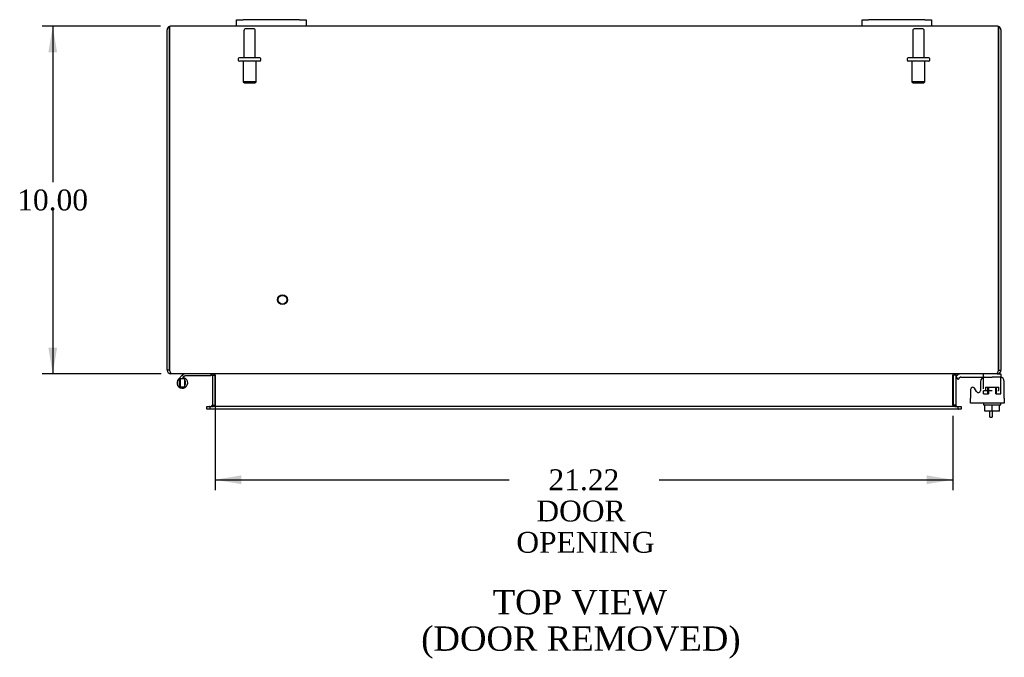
# Model space of a CAD drawing. Header units: inches. Extents: x 7 to 148, y 4 to 99.
# Tile 4 of 8: x 39 to 67, y 69 to 87. Entities that reach past the tile are written whole.
import ezdxf
from ezdxf.enums import TextEntityAlignment as Align

# ---------------------------------------------------------------- set-up
doc = ezdxf.new("R2010")
doc.units = ezdxf.units.IN
doc.header["$MEASUREMENT"] = 0
for name, color, linetype in [('COM40153-1', 7, 'CONTINUOUS'), ('COM42667', 7, 'CONTINUOUS'), ('COM42780', 7, 'CONTINUOUS'), ('COM70019', 7, 'CONTINUOUS'), ('DEFAULT', 7, 'CONTINUOUS'), ('FET07710', 7, 'CONTINUOUS'), ('HNG10620-20B', 7, 'CONTINUOUS'), ('HNG10620-20P', 7, 'CONTINUOUS'), ('SCC19011', 7, 'CONTINUOUS'), ('STD21878', 7, 'CONTINUOUS'), ('STD26094', 7, 'CONTINUOUS'), ('WAF25035', 7, 'CONTINUOUS')]:
    doc.layers.add(name, color=color, linetype=linetype)
doc.styles.add('SEACAD_TIMES_NEW_ROMAN', font='times.ttf')

# ---------------------------------------------------------------- blocks, each defined once
blk = doc.blocks.new('GDIMGGROUP4')
at = {"layer": 'DEFAULT', "linetype": 'Continuous'}
for points in [[(39.457, 86.018), (39.707, 86.018), (39.582, 86.768)], [(39.457, 77.518), (39.582, 76.768), (39.707, 77.518)]]:
    blk.add_hatch(color=136, dxfattribs=at).paths.add_polyline_path(points)
at = {"layer": 'DEFAULT', "color": 136, "linetype": 'Continuous'}
for p, q in [((42.68, 86.768), (39.282, 86.768)), ((39.582, 86.768), (39.582, 82.278)), ((39.582, 81.468), (39.582, 76.768)), ((42.706, 76.768), (39.282, 76.768))]:
    blk.add_line(p, q, dxfattribs=at)
at = {"layer": 'DEFAULT', "color": 136, "linetype": 'Continuous', "style": 'SEACAD_TIMES_NEW_ROMAN'}
blk.add_text('10.00', height=0.6, dxfattribs=at).set_placement((38.559, 82.068), align=Align.TOP_LEFT)
blk = doc.blocks.new('GDIMGGROUP18')
at = {"layer": 'DEFAULT', "linetype": 'Continuous'}
for points in [[(45.01, 73.595), (45.01, 73.845), (44.26, 73.72)], [(64.733, 73.595), (65.483, 73.72), (64.733, 73.845)]]:
    blk.add_hatch(color=136, dxfattribs=at).paths.add_polyline_path(points)
at = {"layer": 'DEFAULT', "color": 136, "linetype": 'Continuous'}
for p, q in [((44.26, 75.997), (44.26, 73.42)), ((65.483, 75.563), (65.483, 73.42)), ((44.26, 73.72), (52.714, 73.72)), ((57.03, 73.72), (65.483, 73.72))]:
    blk.add_line(p, q, dxfattribs=at)
at = {"layer": 'DEFAULT', "color": 136, "linetype": 'Continuous', "style": 'SEACAD_TIMES_NEW_ROMAN'}
for s, p in [('21.22', (53.848, 74.02)), ('DOOR ', (53.5, 73.12)), ('OPENING', (52.924, 72.22))]:
    blk.add_text(s, height=0.6, dxfattribs=at).set_placement(p, align=Align.TOP_LEFT)

msp = doc.modelspace()

# ---------------------------------------------------------------- linework, layer by layer
at = {"layer": 'COM40153-1', "color": 7}
for p, q in [((66.55, 75.518), (66.55, 75.696)), ((66.622, 75.696), (66.622, 75.518)), ((66.55, 75.518), (66.622, 75.518))]:
    msp.add_line(p, q, dxfattribs=at)
at = {"layer": 'COM42667', "color": 7}
for p, q in [((66.281, 76.548), (66.281, 76.288)), ((66.968, 76.065), (66.968, 76.548)), ((65.998, 76.321), (65.998, 76.065)), ((66.171, 76.256), (66.108, 76.353)), ((65.998, 75.922), (65.998, 76.065)), ((66.968, 76.065), (66.968, 75.922)), ((66.968, 75.922), (65.998, 75.922))]:
    msp.add_line(p, q, dxfattribs=at)
for centre, radius, start, end in [((66.406, 76.548), 0.125, 90, 180), ((66.843, 76.548), 0.125, 0, 90), ((66.058, 76.321), 0.06, 32.8455, 180), ((66.221, 76.288), 0.06, 212.8455, 0)]:
    msp.add_arc(centre, radius, start, end, dxfattribs=at)
at = {"layer": 'COM42780', "color": 7}
for p, q in [((65.569, 76.676), (65.619, 76.726)), ((65.569, 76.676), (65.636, 76.608)), ((65.636, 76.608), (65.686, 76.659)), ((65.72, 76.673), (66.619, 76.673)), ((65.754, 76.674), (65.754, 76.673)), ((65.754, 76.674), (65.814, 76.674)), ((65.814, 76.674), (65.814, 76.673)), ((65.814, 76.674), (65.842, 76.674)), ((65.842, 76.674), (65.842, 76.673)), ((65.842, 76.674), (66.004, 76.674)), ((65.955, 76.674), (65.955, 76.673)), ((66.004, 76.674), (66.004, 76.673)), ((66.369, 76.627), (66.369, 76.752)), ((66.869, 76.673), (66.619, 76.673)), ((66.764, 76.768), (66.869, 76.768)), ((66.869, 76.768), (66.869, 76.673)), ((66.869, 76.626), (66.869, 76.673)), ((66.869, 76.67), (66.869, 76.673)), ((66.869, 76.336), (66.869, 76.626)), ((66.369, 76.291), (66.619, 76.291)), ((66.369, 76.196), (66.369, 76.282)), ((66.424, 76.386), (66.814, 76.386)), ((66.424, 76.386), (66.424, 76.291)), ((66.494, 76.196), (66.494, 76.386)), ((66.512, 76.386), (66.512, 76.196)), ((66.725, 76.196), (66.725, 76.386)), ((66.744, 76.196), (66.744, 76.386)), ((66.784, 76.291), (66.814, 76.291)), ((66.814, 76.291), (66.814, 76.386)), ((66.869, 76.196), (66.869, 76.336)), ((66.369, 76.196), (66.512, 76.196)), ((66.725, 76.196), (66.869, 76.196))]:
    msp.add_line(p, q, dxfattribs=at)
for radius in [0.143, 0.048]:
    msp.add_arc((65.72, 76.625), radius, 90, 135, dxfattribs=at)
msp.add_ellipse((66.119, 75.668), major_axis=(0, 14.322), ratio=0.017455, start_param=-1.524085, end_param=-1.503851, dxfattribs=at)
msp.add_open_spline([(66.366, 76.665), (66.365, 76.667), (66.365, 76.668), (66.363, 76.672), (66.362, 76.673), (66.36, 76.673)], degree=3, knots=[0.6179659, 0.6179659, 0.6179659, 0.6179659, 0.75, 0.75, 1, 1, 1, 1], dxfattribs=at)
at = {"layer": 'COM70019', "color": 7}
for p, q in [((42.944, 86.66), (42.944, 86.762)), ((42.944, 86.762), (42.944, 86.66)), ((44.872, 86.768), (42.98, 86.768)), ((62.872, 86.768), (46.872, 86.768)), ((66.764, 86.768), (64.872, 86.768)), ((66.8, 86.66), (66.8, 86.762)), ((66.8, 86.762), (66.8, 86.66)), ((42.872, 76.876), (42.872, 86.66)), ((42.944, 86.66), (42.944, 76.876)), ((42.944, 76.876), (42.944, 86.66)), ((66.8, 76.876), (66.8, 86.66)), ((66.8, 86.66), (66.8, 76.876)), ((66.872, 86.66), (66.872, 76.876)), ((42.944, 76.876), (42.872, 76.876)), ((66.8, 76.876), (66.872, 76.876)), ((42.98, 76.792), (42.98, 76.768)), ((43.004, 76.768), (42.98, 76.768)), ((66.738, 76.768), (43.006, 76.768)), ((44.175, 76.732), (44.175, 75.863)), ((44.175, 76.732), (44.247, 76.732)), ((44.247, 76.732), (44.247, 75.863)), ((44.26, 76.732), (44.26, 75.863)), ((65.483, 75.863), (65.483, 76.732)), ((65.569, 76.732), (65.497, 76.732)), ((65.497, 76.732), (65.497, 75.863)), ((65.569, 76.732), (65.569, 75.863)), ((66.764, 76.768), (66.74, 76.768)), ((66.764, 76.792), (66.764, 76.768)), ((44.017, 75.755), (44.017, 75.827)), ((44.017, 75.827), (44.093, 75.827)), ((44.093, 75.755), (44.017, 75.755)), ((44.1, 75.827), (44.093, 75.827)), ((44.1, 75.755), (44.093, 75.755)), ((44.1, 75.827), (44.145, 75.827)), ((44.1, 75.827), (44.1, 75.755)), ((44.145, 75.755), (44.1, 75.755)), ((65.598, 75.827), (44.145, 75.827)), ((65.598, 75.755), (44.145, 75.755)), ((44.175, 75.863), (44.247, 75.863)), ((65.569, 75.863), (65.497, 75.863)), ((65.598, 75.827), (65.643, 75.827)), ((65.643, 75.755), (65.598, 75.755)), ((65.643, 75.827), (65.651, 75.827)), ((65.643, 75.755), (65.643, 75.827)), ((65.643, 75.755), (65.651, 75.755)), ((65.651, 75.827), (65.727, 75.827)), ((65.727, 75.755), (65.651, 75.755)), ((65.727, 75.827), (65.727, 75.755))]:
    msp.add_line(p, q, dxfattribs=at)
for centre, radius, start, end in [((42.98, 86.66), 0.108, 109.4712, 180), ((42.98, 86.66), 0.108, 90, 109.4712), ((66.764, 86.66), 0.108, 70.5288, 90), ((66.764, 86.66), 0.108, 0, 70.5288), ((42.98, 76.876), 0.108, 180, 270), ((42.98, 76.876), 0.036, 180, 218.7233), ((66.764, 76.876), 0.108, 270, 0), ((66.764, 76.876), 0.036, 321.2767, 0), ((44.139, 76.732), 0.036, 0, 90), ((44.139, 76.732), 0.108, 0, 10.3965), ((65.605, 76.732), 0.108, 169.6031, 180), ((65.605, 76.732), 0.036, 90, 180), ((44.139, 75.863), 0.036, 270, 0), ((44.139, 75.863), 0.108, 349.6015, 0), ((65.605, 75.863), 0.108, 180, 190.3994), ((65.605, 75.863), 0.036, 180, 270)]:
    msp.add_arc(centre, radius, start, end, dxfattribs=at)
for centre, start_param, end_param in [((42.98, 86.66), 3.141593, 3.48143), ((66.764, 86.66), 2.801756, 3.141593)]:
    msp.add_ellipse(centre, major_axis=(0, -0.108), ratio=0.997813, start_param=start_param, end_param=end_param, dxfattribs=at)
for points, knots in [([(43.006, 76.768), (43, 76.768), (42.995, 76.771), (42.985, 76.781), (42.98, 76.789), (42.97, 76.809), (42.964, 76.821), (42.954, 76.848), (42.949, 76.862), (42.944, 76.876)], [0, 0, 0, 0, 0.25, 0.25, 0.5, 0.5, 0.75, 0.75, 1, 1, 1, 1]), ([(66.8, 76.876), (66.795, 76.862), (66.789, 76.848), (66.779, 76.821), (66.774, 76.809), (66.764, 76.789), (66.759, 76.781), (66.748, 76.771), (66.743, 76.768), (66.738, 76.768)], [0, 0, 0, 0, 0.25, 0.25, 0.5, 0.5, 0.75, 0.75, 1, 1, 1, 1]), ([(44.26, 76.732), (44.26, 76.734), (44.26, 76.736), (44.258, 76.739), (44.257, 76.741), (44.253, 76.745), (44.249, 76.748), (44.241, 76.753), (44.237, 76.755), (44.228, 76.758), (44.223, 76.76), (44.208, 76.763), (44.198, 76.765), (44.178, 76.767), (44.167, 76.768), (44.157, 76.768)], [0, 0, 0, 0, 0.0625, 0.0625, 0.125, 0.125, 0.25, 0.25, 0.375, 0.375, 0.5, 0.5, 0.75, 0.75, 1, 1, 1, 1]), ([(65.587, 76.768), (65.576, 76.768), (65.566, 76.767), (65.546, 76.765), (65.535, 76.763), (65.521, 76.76), (65.516, 76.758), (65.507, 76.755), (65.502, 76.753), (65.494, 76.748), (65.491, 76.745), (65.487, 76.741), (65.485, 76.739), (65.484, 76.736), (65.484, 76.734), (65.483, 76.732)], [0, 0, 0, 0, 0.25, 0.25, 0.5, 0.5, 0.625, 0.625, 0.75, 0.75, 0.875, 0.875, 0.9375, 0.9375, 1, 1, 1, 1]), ([(44.157, 75.827), (44.167, 75.827), (44.178, 75.827), (44.198, 75.83), (44.208, 75.831), (44.223, 75.835), (44.228, 75.837), (44.237, 75.84), (44.241, 75.842), (44.249, 75.847), (44.253, 75.849), (44.257, 75.854), (44.258, 75.856), (44.26, 75.859), (44.26, 75.861), (44.26, 75.863)], [0, 0, 0, 0, 0.25, 0.25, 0.5, 0.5, 0.625, 0.625, 0.75, 0.75, 0.875, 0.875, 0.9375, 0.9375, 1, 1, 1, 1]), ([(65.483, 75.863), (65.483, 75.861), (65.484, 75.859), (65.485, 75.856), (65.487, 75.854), (65.491, 75.849), (65.494, 75.847), (65.502, 75.842), (65.507, 75.84), (65.516, 75.837), (65.521, 75.835), (65.535, 75.831), (65.546, 75.83), (65.566, 75.827), (65.576, 75.827), (65.587, 75.827)], [0, 0, 0, 0, 0.0625, 0.0625, 0.125, 0.125, 0.25, 0.25, 0.375, 0.375, 0.5, 0.5, 0.75, 0.75, 1, 1, 1, 1])]:
    msp.add_open_spline(points, degree=3, knots=knots, dxfattribs=at)
at = {"layer": 'FET07710', "color": 7}
for p, q in [((44.872, 86.955), (45.059, 86.955)), ((44.872, 86.768), (44.872, 86.955)), ((45.059, 86.768), (44.872, 86.768)), ((46.684, 86.955), (45.059, 86.955)), ((46.684, 86.768), (45.059, 86.768)), ((46.684, 86.955), (46.872, 86.955)), ((46.872, 86.768), (46.684, 86.768)), ((46.872, 86.955), (46.872, 86.768)), ((62.872, 86.955), (63.059, 86.955)), ((62.872, 86.768), (62.872, 86.955)), ((63.059, 86.768), (62.872, 86.768)), ((64.684, 86.955), (63.059, 86.955)), ((64.684, 86.768), (63.059, 86.768)), ((64.684, 86.955), (64.872, 86.955)), ((64.872, 86.768), (64.684, 86.768)), ((64.872, 86.955), (64.872, 86.768))]:
    msp.add_line(p, q, dxfattribs=at)
at = {"layer": 'HNG10620-20B', "color": 7}
for p, q in [((43.311, 76.724), (43.202, 76.615)), ((43.353, 76.682), (43.293, 76.622)), ((43.329, 76.742), (43.311, 76.724)), ((43.311, 76.724), (43.353, 76.682)), ((43.356, 76.653), (43.346, 76.622)), ((43.371, 76.699), (43.353, 76.682)), ((44.127, 76.708), (43.391, 76.708)), ((44.127, 76.768), (44.127, 76.708))]:
    msp.add_line(p, q, dxfattribs=at)
for centre, radius, start, end in [((43.311, 76.507), 0.154, 135, 72.8181), ((43.391, 76.679), 0.089, 90, 135), ((43.391, 76.679), 0.029, 90, 135)]:
    msp.add_arc(centre, radius, start, end, dxfattribs=at)
at = {"layer": 'HNG10620-20P', "color": 7}
for p, q in [((43.246, 76.622), (43.246, 76.392)), ((43.376, 76.622), (43.246, 76.622)), ((43.376, 76.622), (43.376, 76.392)), ((43.246, 76.392), (43.376, 76.392))]:
    msp.add_line(p, q, dxfattribs=at)
for centre, start, end in [((43.479, 76.502), 152.9012, 179.0261), ((43.142, 76.502), 0.9722, 27.1006), ((43.479, 76.511), 180.9722, 207.1004), ((43.142, 76.511), 332.9006, 359.0262)]:
    msp.add_arc(centre, 0.262, start, end, dxfattribs=at)
at = {"layer": 'SCC19011', "color": 7}
for p, q in [((66.404, 75.696), (66.404, 75.877)), ((66.619, 75.696), (66.404, 75.696)), ((66.619, 75.696), (66.619, 75.877)), ((66.834, 75.696), (66.619, 75.696)), ((66.834, 75.696), (66.834, 75.877))]:
    msp.add_line(p, q, dxfattribs=at)
at = {"layer": 'STD21878', "color": 7}
for radius in [0.141, 0.125]:
    msp.add_circle((46.194, 78.9), radius, dxfattribs=at)
at = {"layer": 'STD26094', "color": 7}
for p, q in [((45.082, 86.636), (45.082, 85.859)), ((45.352, 86.696), (45.142, 86.696)), ((45.412, 85.859), (45.412, 86.636)), ((64.332, 86.636), (64.332, 85.859)), ((64.602, 86.696), (64.392, 86.696)), ((64.662, 85.859), (64.662, 86.636)), ((44.922, 85.829), (44.922, 85.789)), ((45.542, 85.859), (44.952, 85.859)), ((45.542, 85.759), (44.952, 85.759)), ((45.059, 85.759), (45.059, 85.171)), ((45.434, 85.171), (45.434, 85.759)), ((45.572, 85.789), (45.572, 85.829)), ((64.172, 85.829), (64.172, 85.789)), ((64.792, 85.859), (64.202, 85.859)), ((64.792, 85.759), (64.202, 85.759)), ((64.309, 85.759), (64.309, 85.171)), ((64.684, 85.171), (64.684, 85.759)), ((64.822, 85.789), (64.822, 85.829)), ((45.434, 85.171), (45.059, 85.171)), ((45.059, 85.171), (45.097, 85.134)), ((45.097, 85.134), (45.397, 85.134)), ((45.397, 85.134), (45.434, 85.171)), ((64.684, 85.171), (64.309, 85.171)), ((64.309, 85.171), (64.347, 85.134)), ((64.347, 85.134), (64.647, 85.134)), ((64.647, 85.134), (64.684, 85.171))]:
    msp.add_line(p, q, dxfattribs=at)
for centre, radius, start, end in [((45.142, 86.636), 0.06, 90, 180), ((45.352, 86.636), 0.06, 0, 90), ((64.392, 86.636), 0.06, 90, 180), ((64.602, 86.636), 0.06, 0, 90), ((44.952, 85.829), 0.03, 90, 180), ((44.952, 85.789), 0.03, 180, 270), ((45.542, 85.829), 0.03, 0, 90), ((45.542, 85.789), 0.03, 270, 0), ((64.202, 85.829), 0.03, 90, 180), ((64.202, 85.789), 0.03, 180, 270), ((64.792, 85.829), 0.03, 0, 90), ((64.792, 85.789), 0.03, 270, 0)]:
    msp.add_arc(centre, radius, start, end, dxfattribs=at)
at = {"layer": 'WAF25035', "color": 7}
for p, q in [((66.369, 75.922), (66.369, 75.877)), ((66.369, 75.877), (66.869, 75.877)), ((66.869, 75.877), (66.869, 75.922))]:
    msp.add_line(p, q, dxfattribs=at)

# ---------------------------------------------------------------- block references
at = {"layer": 'DEFAULT', "color": 7}
for name in ['GDIMGGROUP4', 'GDIMGGROUP18']:
    msp.add_blockref(name, (0, 0), dxfattribs=at)

# ---------------------------------------------------------------- texts
at = {"layer": 'DEFAULT', "color": 7, "style": 'SEACAD_TIMES_NEW_ROMAN'}
for s, p in [('TOP VIEW', (52.243, 70.549)), ('(DOOR REMOVED)', (50.186, 69.499))]:
    msp.add_text(s, height=0.7, dxfattribs=at).set_placement(p, align=Align.TOP_LEFT)

doc.saveas('drawing.dxf')
